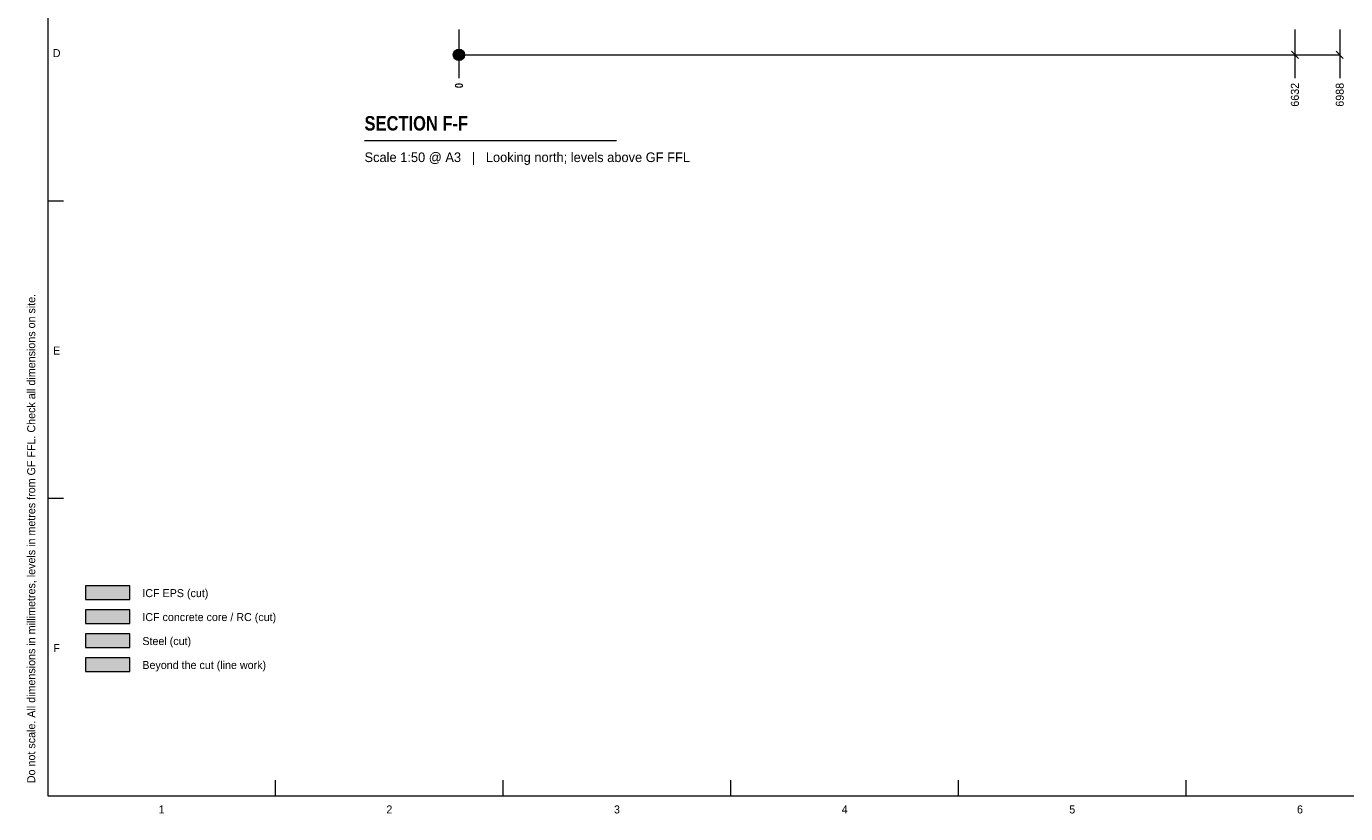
# Model space of a CAD drawing. Header units: millimetres. Extents: x 17 to 413, y 4 to 292.
# Tile 1 of 3: x 17 to 226, y 4 to 129. Entities that reach past the tile are written whole.
import ezdxf
from ezdxf.enums import TextEntityAlignment as Align

# ---------------------------------------------------------------- set-up
doc = ezdxf.new("R2010")
doc.units = ezdxf.units.MM
for name, color, linetype in [('FILL-C_BDBDBF', 7, 'Continuous'), ('FILL-EPS', 7, 'Continuous'), ('FILL-STEEL', 7, 'Continuous'), ('FILL-WHITE', 7, 'Continuous'), ('LINE-INK', 7, 'Continuous'), ('TEXT-INK', 7, 'Continuous'), ('TEXT-STEEL_GREY', 7, 'Continuous')]:
    doc.layers.add(name, color=color, linetype=linetype)
doc.styles.add('OpenSansCondensed-Bold', font='OpenSansCondensed-Bold.ttf')

msp = doc.modelspace()

# ---------------------------------------------------------------- hatches: boundary and pattern name
at = {"layer": 'FILL-C_BDBDBF', "true_color": 0xbdbdbf}
h = msp.add_hatch(color=256, dxfattribs=at)
h.dxf.hatch_style = 1
h.paths.add_polyline_path([(26, 34.3), (33, 34.3), (33, 36.5), (26, 36.5)])
at = {"layer": 'FILL-EPS', "true_color": 0xccffff}
h = msp.add_hatch(color=256, dxfattribs=at)
h.dxf.hatch_style = 1
h.paths.add_polyline_path([(26, 38.1), (33, 38.1), (33, 40.3), (26, 40.3)])
at = {"layer": 'FILL-STEEL', "true_color": 0x0d2973}
h = msp.add_hatch(color=256, dxfattribs=at)
h.dxf.hatch_style = 1
h.paths.add_polyline_path([(26, 30.5), (33, 30.5), (33, 32.7), (26, 32.7)])
at = {"layer": 'FILL-WHITE', "true_color": 0xffffff}
h = msp.add_hatch(color=256, dxfattribs=at)
h.dxf.hatch_style = 1
h.paths.add_polyline_path([(86.14, 124.48), (86.11, 124.72), (86.02, 124.93), (85.88, 125.12), (85.69, 125.26), (85.47, 125.35), (85.24, 125.38), (85.01, 125.35), (84.79, 125.26), (84.61, 125.12), (84.46, 124.93), (84.37, 124.72), (84.34, 124.48), (84.37, 124.25), (84.46, 124.03), (84.61, 123.85), (84.79, 123.7), (85.01, 123.61), (85.24, 123.58), (85.47, 123.61), (85.69, 123.7), (85.88, 123.85), (86.02, 124.03), (86.11, 124.25)])
h = msp.add_hatch(color=256, dxfattribs=at)
h.dxf.hatch_style = 1
h.paths.add_polyline_path([(26, 26.7), (33, 26.7), (33, 28.9), (26, 28.9)])

# ---------------------------------------------------------------- linework, layer by layer
at = {"layer": 'LINE-INK', "lineweight": 5}
for p, q in [((85.24, 128.48), (85.24, 122.98)), ((217.88, 128.48), (217.88, 122.98)), ((225, 128.48), (225, 122.98)), ((85.24, 124.48), (225, 124.48)), ((217.32, 125.05), (218.45, 123.92)), ((224.44, 125.05), (225.57, 123.92)), ((85.24, 122.98), (85.24, 121.66)), ((85.24, 121.66), (85.24, 120.78)), ((217.88, 122.98), (217.88, 121.66)), ((217.88, 121.66), (217.88, 120.78)), ((225, 122.98), (225, 121.66)), ((225, 121.66), (225, 120.78)), ((70.25, 110.88), (110.25, 110.88)), ((20, 101.33), (22.5, 101.33)), ((20, 54.17), (22.5, 54.17)), ((56.12, 7), (56.12, 9.5)), ((92.25, 7), (92.25, 9.5)), ((128.38, 7), (128.38, 9.5)), ((164.5, 7), (164.5, 9.5)), ((200.62, 7), (200.62, 9.5))]:
    msp.add_line(p, q, dxfattribs=at)
for points in [[(20, 7), (413, 7), (413, 290), (20, 290)], [(26, 38.1), (33, 38.1), (33, 40.3), (26, 40.3)], [(26, 34.3), (33, 34.3), (33, 36.5), (26, 36.5)], [(26, 30.5), (33, 30.5), (33, 32.7), (26, 32.7)], [(26, 26.7), (33, 26.7), (33, 28.9), (26, 28.9)]]:
    msp.add_lwpolyline(points, close=True, dxfattribs=at)
msp.add_circle((85.24, 124.48), 0.9, dxfattribs=at)

# ---------------------------------------------------------------- texts
at = {"layer": 'TEXT-INK', "style": 'OpenSansCondensed-Bold'}
msp.add_text('0', height=1.27, rotation=90, dxfattribs=at).set_placement((85.88, 119.2))
at = {"layer": 'TEXT-INK'}
for s, p in [('6632', (218.52, 116.26)), ('6988', (225.64, 116.26))]:
    msp.add_text(s, height=1.27, rotation=90, dxfattribs=at).set_placement(p)
at = {"layer": 'TEXT-INK', "style": 'OpenSansCondensed-Bold'}
msp.add_text('SECTION F-F', height=2.286, dxfattribs=at).set_placement((70.25, 112.48))
at = {"layer": 'TEXT-INK'}
for s, p in [('ICF EPS (cut)', (35, 38.5)), ('ICF concrete core / RC (cut)', (35, 34.7)), ('Steel (cut)', (35, 30.9)), ('Beyond the cut (line work)', (35, 27.1))]:
    msp.add_text(s, height=1.27, dxfattribs=at).set_placement(p)
at = {"layer": 'TEXT-STEEL_GREY'}
for s, p in [('D', (21.4, 124.12)), ('E', (21.4, 76.95)), ('F', (21.4, 29.78)), ('1', (38.06, 4.2)), ('2', (74.19, 4.2)), ('3', (110.31, 4.2)), ('4', (146.44, 4.2)), ('5', (182.56, 4.2)), ('6', (218.69, 4.2))]:
    msp.add_text(s, height=1.27, dxfattribs=at).set_placement(p, align=Align.CENTER)
msp.add_text('Scale 1:50 @ A3   |   Looking north; levels above GF FFL', height=1.524, dxfattribs=at).set_placement((70.25, 107.48))
msp.add_text('Do not scale. All dimensions in millimetres, levels in metres from GF FFL. Check all dimensions on site.', height=1.27, rotation=90, dxfattribs=at).set_placement((18, 9))

doc.saveas('drawing.dxf')
